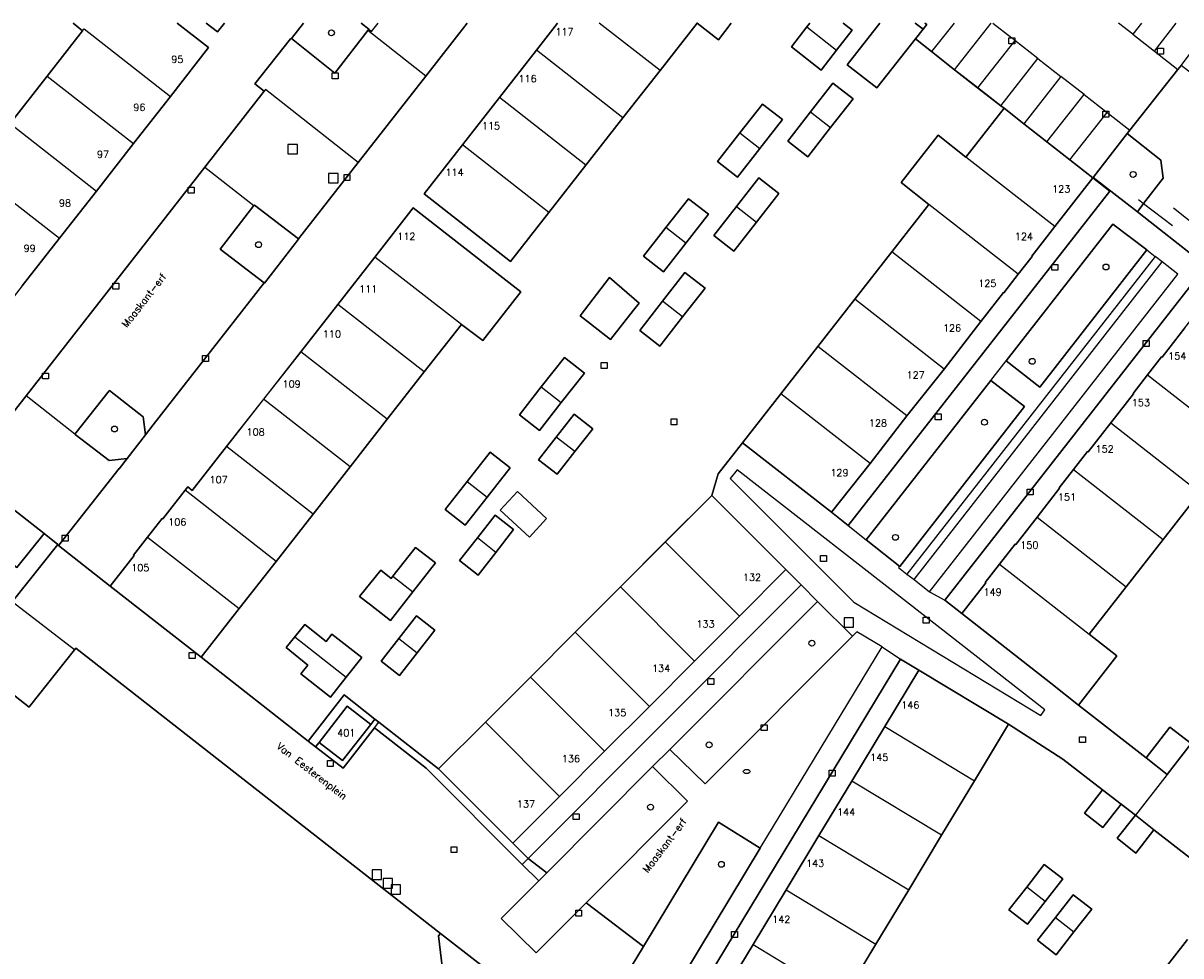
# Model space of a CAD drawing. Header units: metres. Extents: x 108000 to 109000, y 423600 to 424200.
# Tile 103 of 106: x 108792 to 108890, y 424121 to 424200. Entities that reach past the tile are written whole.
import ezdxf

# ---------------------------------------------------------------- set-up
doc = ezdxf.new("R2010")
doc.units = ezdxf.units.M
doc.header["$MEASUREMENT"] = 0
for name, color, linetype in [('brandkraan _ -put', 10, 'Continuous'), ('Erf', 10, 'Continuous'), ('groenvoorziening', 10, 'Continuous'), ('Hek', 10, 'Continuous'), ('Huisnummers', 10, 'Continuous'), ('inspectie- _rioolput', 10, 'Continuous'), ('kolk', 10, 'Continuous'), ('open verharding', 10, 'Continuous'), ('Openbare_ruimtenaam', 10, 'Continuous'), ('pand', 10, 'Continuous'), ('rijbaan lokale weg', 10, 'Continuous'), ('vegetatieobject', 10, 'Continuous'), ('Voetgangersgebied', 10, 'Continuous'), ('Voetpad', 10, 'Continuous'), ('Woonerf', 10, 'Continuous')]:
    doc.layers.add(name, color=color, linetype=linetype)
doc.styles.get("Standard").update_dxf_attribs({"font": 'txt.shx'})

# ---------------------------------------------------------------- blocks, each defined once
blk = doc.blocks.new('138_ACAD_1_FMEBLOCK25')
at = {"layer": 'pand', "color": 1}
blk.add_line((-5.752, 3.109), (-4.937, 2.46), dxfattribs=at)
blk.add_lwpolyline([(2.515, -3.109), (5.752, 1.029), (3.095, 3.109)], dxfattribs=at)
blk = doc.blocks.new('138_ACAD_1_FMEBLOCK27')
at = {"layer": 'pand', "color": 1}
for points in [[(-0.453, 2.745), (-3.216, -0.785), (-0.696, -2.745), (2.564, 1.405)], [(2.564, 1.405), (3.216, 2.233), (2.549, 2.745)]]:
    blk.add_lwpolyline(points, dxfattribs=at)
blk = doc.blocks.new('138_ACAD_1_FMEBLOCK28')
at = {"layer": 'pand', "color": 1}
blk.add_line((-1.676, 1.143), (-1.925, 0.824), dxfattribs=at)
blk.add_lwpolyline([(0.598, -1.143), (1.924, 0.553), (1.156, 1.143)], dxfattribs=at)
blk = doc.blocks.new('138_ACAD_1_FMEBLOCK45')
at = {"layer": 'Erf', "color": 52, "true_color": 0xd2d200}
for points in [[(-5.448, 31.66), (-8.958, 27.168), (-14.708, 19.825), (-19.776, 13.34), (-19.758, 13.327), (-22.651, 9.591), (-22.688, 9.618), (-32.106, -2.438), (-32.757, -3.278), (-34.321, -5.3), (-34.992, -6.168), (-35.011, -6.153), (-40.117, -12.671), (-40.14, -12.7), (-35.761, -16.131), (-33.73, -13.53), (-33.769, -13.5), (-32.579, -11.976), (-31.34, -10.39), (-31.299, -10.42), (-29.408, -7.993), (-29.179, -7.7), (-28.789, -8.01), (-25.872, -4.281), (-22.728, -0.262), (-19.576, 3.766), (-16.435, 7.783), (-13.287, 11.806), (-10.03, 15.97), (-2.679, 10.24), (-0.899, 8.861), (-4.113, 4.716), (-5.94, 6.071), (-9.087, 2.048), (-12.228, -1.967), (-15.379, -5.996), (-18.526, -10.017), (-21.668, -14.035), (-24.803, -18.043), (-28.039, -22.179), (-18.95, -29.3), (-15.89, -25.37), (-13.279, -27.418), (-12.95, -27.676), (-7.87, -31.66), (-3.901, -27.687), (-0.075, -23.855), (3.728, -20.047), (7.561, -16.21), (11.379, -12.387), (15.321, -8.44), (15.871, -6.61), (17.931, -3.97), (21.193, 0.201), (24.337, 4.222)], [(24.337, 4.222), (27.473, 8.232), (30.613, 12.246), (33.76, 16.271), (31.397, 18.119), (34.543, 22.143), (36.906, 20.295), (40.14, 24.429), (39.856, 24.651), (37.901, 26.181), (35.947, 27.71), (33.992, 29.24), (32.61, 30.32), (29.351, 26.17), (26.83, 28.13), (29.593, 31.66)], [(32.596, 31.66), (33.262, 31.148), (33.573, 31.542), (33.421, 31.66)]]:
    blk.add_lwpolyline(points, dxfattribs=at)
blk = doc.blocks.new('138_ACAD_1_FMEBLOCK46')
at = {"layer": 'Erf', "color": 52, "true_color": 0xd2d200}
for points in [[(-2.58, -0.01), (-1.269, 1.671), (-1.02, 1.99)], [(1.811, 1.99), (2.58, 1.4), (1.254, -0.296), (-0.07, -1.99), (-2.58, -0.01)]]:
    blk.add_lwpolyline(points, dxfattribs=at)
blk = doc.blocks.new('138_ACAD_1_FMEBLOCK47')
at = {"layer": 'Erf', "color": 52, "true_color": 0xd2d200}
for points in [[(0.7, -1.942), (-2.445, -5.959), (-5.699, -10.115), (-13.039, -4.375), (-9.793, -0.224), (-6.651, 3.794), (-3.513, 7.808), (-1.71, 10.115)], [(13.039, 10.115), (11.966, 8.69), (10.133, 10.105), (6.988, 6.088), (3.841, 2.069), (0.7, -1.942)]]:
    blk.add_lwpolyline(points, dxfattribs=at)
blk = doc.blocks.new('138_ACAD_1_FMEBLOCK48')
at = {"layer": 'Erf', "color": 52, "true_color": 0xd2d200}
blk.add_line((16.064, 18.492), (15.249, 19.141), dxfattribs=at)
for points in [[(-29.994, 19.141), (-34.812, 12.986), (-34.56, 12.777), (-30.838, 9.833), (-30.427, 9.551), (-28.387, 12.161), (-28.427, 12.191), (-27.22, 13.734), (-25.987, 15.311), (-25.947, 15.281), (-23.827, 18.001), (-23.437, 17.691), (-22.302, 19.141)], [(-10.497, 19.141), (-13.181, 15.702), (-16.321, 11.68), (-19.453, 7.667), (-22.695, 3.514), (-22.279, 3.189), (-20.912, 2.12), (-20.209, 1.571), (-18.867, 0.523), (-18.152, -0.036), (-17.042, -0.905), (-16.033, 0.39), (-14.025, -1.175), (-15.034, -2.47), (-13.637, -3.569), (-9.806, 1.371), (-8.487, 3.061), (-5.937, 1.081), (-7.253, -0.612), (-11.097, -5.549), (-10.293, -6.182), (-10.154, -6.289), (-5.937, -9.609), (-2.674, -5.442), (0.468, -1.428), (3.61, 2.585), (6.755, 6.602), (9.9, 10.619), (13.046, 14.636), (16.064, 18.492)], [(24.096, 19.141), (26.753, 17.061), (23.516, 12.923), (20.38, 8.914), (17.231, 4.889), (14.091, 0.875), (10.942, -3.149), (7.993, -6.919), (8.393, -7.219), (6.263, -9.939), (6.303, -9.969), (5.093, -11.516), (3.863, -13.089), (3.823, -13.059), (1.781, -15.674), (6.191, -19.141), (6.122, -19.051), (11.254, -12.491), (26.437, 6.918), (31.483, 13.371), (30.693, 13.981), (33.708, 17.824), (33.786, 17.838), (34.812, 19.141)]]:
    blk.add_lwpolyline(points, dxfattribs=at)
blk = doc.blocks.new('138_ACAD_1_FMEBLOCK102')
at = {"layer": 'groenvoorziening', "color": 3}
for points in [[(-2.26, 2.13), (-3.287, 0.827), (0.402, -2.129), (3.213, 1.513)], [(3.213, 1.513), (3.287, 1.607), (2.628, 2.13)]]:
    blk.add_lwpolyline(points, dxfattribs=at)

msp = doc.modelspace()

# ---------------------------------------------------------------- linework, layer by layer
at = {"layer": 'brandkraan _ -put', "color": 5}
msp.add_ellipse((108853.542, 424136.464), major_axis=(0.3, 0), ratio=0.583333, dxfattribs=at)
at = {"layer": 'Erf', "color": 52, "true_color": 0xd2d200}
for points in [[(108809.201, 424200), (108808.62, 424199.26), (108807.658, 424200)], [(108857.03, 424189.99), (108858.966, 424192.466), (108860.87, 424194.9), (108862.58, 424193.57), (108860.673, 424191.132), (108858.74, 424188.66), (108857.03, 424189.99)], [(108851.07, 424188.25), (108852.966, 424190.679), (108854.88, 424193.13), (108856.58, 424191.81), (108854.66, 424189.357), (108852.76, 424186.93), (108851.07, 424188.25)], [(108852.682, 424184.43), (108854.59, 424186.87), (108856.29, 424185.53), (108854.387, 424183.096), (108852.46, 424180.63), (108850.75, 424181.96), (108852.682, 424184.43)], [(108884.37, 424185.75), (108882.95, 424186.86), (108879.722, 424182.737), (108877.76, 424180.23), (108877.8, 424180.2), (108876.609, 424178.679), (108875.38, 424177.11), (108875.34, 424177.14), (108873.422, 424174.68), (108870.322, 424170.637), (108867.149, 424166.66), (108864.04, 424162.608), (108860.74, 424158.47), (108862.16, 424157.36), (108884.37, 424185.75)], [(108846.69, 424182.644), (108848.6, 424185.09), (108850.3, 424183.77), (108848.386, 424181.319), (108846.49, 424178.89), (108844.79, 424180.21), (108846.69, 424182.644)], [(108848.3, 424178.83), (108850.01, 424177.49), (108848.108, 424175.063), (108846.17, 424172.59), (108844.47, 424173.92), (108846.402, 424176.397), (108848.3, 424178.83)], [(108884.46, 424166.064), (108886.4, 424168.54), (108886.36, 424168.57), (108887.584, 424170.133), (108888.78, 424171.66), (108888.82, 424171.63), (108890.765, 424174.12), (108894.008, 424178.271), (108892.561, 424179.394), (108873.62, 424155.16), (108870.36, 424151), (108871.802, 424149.872), (108873.84, 424152.47), (108873.8, 424152.51), (108875.017, 424154.067), (108876.34, 424155.76), (108876.39, 424155.73), (108878.203, 424158.053), (108880.12, 424160.51), (108880.08, 424160.54), (108881.301, 424162.105), (108882.49, 424163.63), (108882.53, 424163.6), (108884.46, 424166.064)], [(108840.29, 424174.46), (108839.398, 424175.156), (108841.893, 424178.41), (108844.431, 424176.226), (108843.93, 424175.62), (108841.99, 424173.13), (108840.29, 424174.46)], [(108836.108, 424169.113), (108838.08, 424171.62), (108839.77, 424170.29), (108837.807, 424167.787), (108835.95, 424165.42), (108834.25, 424166.75), (108836.108, 424169.113)], [(108838.89, 424166.79), (108840.47, 424165.55), (108838.956, 424163.626), (108837.44, 424161.7), (108835.87, 424162.93), (108837.38, 424164.86), (108838.89, 424166.79)], [(108829.811, 424161.084), (108831.77, 424163.58), (108833.46, 424162.25), (108831.506, 424159.761), (108829.63, 424157.37), (108827.94, 424158.7), (108829.811, 424161.084)], [(108832.614, 424158.642), (108834.074, 424160.227), (108836.557, 424157.941), (108835.097, 424156.355), (108832.614, 424158.642)], [(108892.023, 424160.151), (108888.903, 424156.162), (108885.762, 424152.146), (108882.617, 424148.125), (108884.98, 424146.277), (108881.722, 424142.111), (108887.455, 424137.624), (108889.49, 424140.23), (108891.287, 424138.832)], [(108832.19, 424158.23), (108833.76, 424157), (108832.257, 424155.072), (108830.75, 424153.14), (108829.17, 424154.38), (108830.678, 424156.302), (108832.19, 424158.23)], [(108823.367, 424152.861), (108823.506, 424153.037), (108825.43, 424155.49), (108827.12, 424154.17), (108825.198, 424151.715), (108823.3, 424149.29), (108821.609, 424150.619), (108820.683, 424151.328), (108822.479, 424153.572), (108823.367, 424152.861)], [(108858.17, 424152.32), (108856.879, 424153.609), (108852.934, 424149.657), (108849.117, 424145.834), (108845.285, 424141.995), (108841.483, 424138.187), (108837.657, 424134.354), (108833.694, 424130.384), (108834.99, 424129.09), (108858.17, 424152.32)], [(108827.08, 424148.46), (108825.579, 424146.54), (108824.07, 424144.61), (108822.5, 424145.84), (108824.009, 424147.77), (108825.51, 424149.69), (108827.08, 424148.46)], [(108820.859, 424146.14), (108819.536, 424144.475), (108818.2, 424142.79), (108815.69, 424144.759), (108816.274, 424145.504), (108814.455, 424147.005), (108815.175, 424147.896), (108816.018, 424148.941), (108817.838, 424147.501), (108818.329, 424148.129), (108820.859, 424146.14)], [(108859.684, 424131.022), (108862.483, 424135.652), (108865.282, 424140.283), (108868.172, 424145.063), (108866.6, 424146.01), (108849.62, 424117.92), (108849.668, 424117.891), (108851.191, 424116.971), (108854.091, 424121.769), (108856.895, 424126.407), (108859.684, 424131.022)], [(108894.42, 424126.62), (108888.12, 424131.51), (108886.58, 424129.54), (108885, 424130.8), (108886.56, 424132.75), (108885.34, 424133.68), (108883.8, 424131.7), (108882.23, 424132.93), (108883.76, 424134.9), (108880.39, 424137.52), (108875.79, 424140.47), (108872.898, 424135.685), (108870.1, 424131.054), (108867.302, 424126.423), (108864.513, 424121.808), (108861.71, 424117.17)], [(108875.82, 424124.73), (108877.325, 424126.656), (108878.82, 424128.57), (108880.39, 424127.34), (108878.899, 424125.431), (108877.39, 424123.5), (108875.82, 424124.73)], [(108878.25, 424122.14), (108879.76, 424124.07), (108881.27, 424126), (108882.85, 424124.77), (108881.34, 424122.84), (108879.83, 424120.91), (108878.25, 424122.14)], [(108887.657, 424117.95), (108890.981, 424122.212)]]:
    msp.add_lwpolyline(points, dxfattribs=at)
at = {"layer": 'groenvoorziening', "color": 3}
msp.add_line((108821.939, 424140.182), (108822.31, 424140.664), dxfattribs=at)
for points in [[(108885.869, 424190.62), (108882.98, 424186.895), (108886.722, 424183.993), (108887.253, 424184.691), (108888.898, 424186.851), (108888.72, 424188.375), (108885.869, 424190.62)], [(108815.484, 424181.68), (108811.756, 424184.55), (108811.71, 424184.508), (108808.852, 424180.811), (108812.572, 424177.958), (108812.608, 424177.931), (108815.501, 424181.667), (108815.484, 424181.68)], [(108887.52, 424180.752), (108884.636, 424182.942), (108875.573, 424171.317), (108878.442, 424169.096), (108887.52, 424180.752)], [(108874.273, 424169.655), (108863.698, 424156.138), (108866.555, 424153.877), (108877.137, 424167.454), (108874.273, 424169.655)], [(108802.287, 424166.572), (108801.926, 424166.851), (108799.437, 424168.815), (108799.417, 424168.79), (108796.505, 424165.1), (108796.522, 424165.087), (108799.426, 424162.86), (108800.939, 424163.04), (108802.503, 424165.062), (108802.287, 424166.572)], [(108789.315, 424160.117), (108787.061, 424157.309), (108791.567, 424153.796), (108793.897, 424156.669), (108789.393, 424160.188), (108789.315, 424160.117)], [(108862.531, 424147.951), (108859.565, 424150.9), (108847.026, 424138.343), (108850.022, 424135.428), (108862.531, 424147.951)], [(108822.31, 424140.664), (108821.981, 424140.922), (108821.62, 424140.46), (108819.24, 424137.41), (108817.24, 424138.94), (108816.941, 424138.554), (108819.293, 424136.742), (108821.939, 424140.182)], [(108821.939, 424140.182), (108826.325, 424136.742), (108834.484, 424128.583), (108834.99, 424129.09), (108833.694, 424130.384), (108827.39, 424136.68), (108822.31, 424140.664)], [(108845.561, 424136.878), (108836.586, 424127.872), (108835.904, 424127.188), (108832.712, 424123.985), (108835.681, 424121.069), (108839.922, 424125.324), (108848.523, 424133.954), (108845.561, 424136.878)], [(108854.705, 424129.964), (108851.144, 424132.152), (108844.775, 424121.619), (108841.73, 424116.584), (108845.324, 424114.434), (108847.62, 424118.236), (108848.121, 424119.065), (108854.705, 424129.964)]]:
    msp.add_lwpolyline(points, dxfattribs=at)
at = {"layer": 'Hek', "color": 30}
msp.add_line((108892.003, 424182.549), (108889.79, 424184.296), dxfattribs=at)
msp.add_lwpolyline([(108886.804, 424185.033), (108887.253, 424184.691), (108889.699, 424182.825)], dxfattribs=at)
at = {"layer": 'inspectie- _rioolput', "color": 30}
for p, q in [((108815.392, 424189.697), (108814.592, 424189.697)), ((108814.592, 424189.697), (108814.592, 424188.897)), ((108815.392, 424188.897), (108815.392, 424189.697)), ((108814.592, 424188.897), (108815.392, 424188.897)), ((108818.85, 424187.237), (108818.05, 424187.237)), ((108818.05, 424187.237), (108818.05, 424186.437)), ((108818.85, 424186.437), (108818.85, 424187.237)), ((108818.05, 424186.437), (108818.85, 424186.437)), ((108862.622, 424149.518), (108861.822, 424149.518)), ((108861.822, 424149.518), (108861.822, 424148.718)), ((108862.622, 424148.718), (108862.622, 424149.518)), ((108861.822, 424148.718), (108862.622, 424148.718)), ((108822.548, 424128.105), (108821.748, 424128.105)), ((108821.748, 424128.105), (108821.748, 424127.305)), ((108822.548, 424127.305), (108822.548, 424128.105)), ((108821.748, 424127.305), (108822.548, 424127.305)), ((108823.48, 424127.373), (108822.68, 424127.373)), ((108822.68, 424127.373), (108822.68, 424126.573)), ((108824.164, 424126.842), (108823.364, 424126.842)), ((108823.364, 424126.842), (108823.364, 424126.042)), ((108823.48, 424126.573), (108823.48, 424127.373)), ((108824.164, 424126.042), (108824.164, 424126.842)), ((108822.68, 424126.573), (108823.48, 424126.573)), ((108823.364, 424126.042), (108824.164, 424126.042))]:
    msp.add_line(p, q, dxfattribs=at)
at = {"layer": 'kolk', "color": 30, "true_color": 0xf07a00}
for p, q in [((108875.804, 424198.25), (108875.804, 424198.75)), ((108875.804, 424198.75), (108876.304, 424198.75)), ((108876.304, 424198.75), (108876.304, 424198.25)), ((108876.304, 424198.25), (108875.804, 424198.25)), ((108888.432, 424197.369), (108888.432, 424197.869)), ((108888.432, 424197.869), (108888.932, 424197.869)), ((108888.932, 424197.869), (108888.932, 424197.369)), ((108888.932, 424197.369), (108888.432, 424197.369)), ((108818.353, 424195.281), (108818.353, 424195.781)), ((108818.353, 424195.781), (108818.853, 424195.781)), ((108818.853, 424195.781), (108818.853, 424195.281)), ((108818.853, 424195.281), (108818.353, 424195.281)), ((108883.784, 424192.014), (108883.784, 424192.514)), ((108883.784, 424192.514), (108884.284, 424192.514)), ((108884.284, 424192.014), (108883.784, 424192.014)), ((108884.284, 424192.514), (108884.284, 424192.014)), ((108819.359, 424186.649), (108819.359, 424187.149)), ((108819.359, 424187.149), (108819.859, 424187.149)), ((108819.859, 424186.649), (108819.359, 424186.649)), ((108819.859, 424187.149), (108819.859, 424186.649)), ((108806.129, 424185.578), (108806.129, 424186.078)), ((108806.129, 424186.078), (108806.629, 424186.078)), ((108806.629, 424186.078), (108806.629, 424185.578)), ((108806.629, 424185.578), (108806.129, 424185.578)), ((108879.455, 424179.016), (108879.455, 424179.516)), ((108879.455, 424179.516), (108879.955, 424179.516)), ((108879.955, 424179.016), (108879.455, 424179.016)), ((108879.955, 424179.516), (108879.955, 424179.016)), ((108799.73, 424177.412), (108799.73, 424177.912)), ((108799.73, 424177.912), (108800.23, 424177.912)), ((108800.23, 424177.912), (108800.23, 424177.412)), ((108800.23, 424177.412), (108799.73, 424177.412)), ((108887.216, 424172.559), (108887.216, 424173.059)), ((108887.216, 424173.059), (108887.716, 424173.059)), ((108887.716, 424173.059), (108887.716, 424172.559)), ((108887.716, 424172.559), (108887.216, 424172.559)), ((108807.334, 424171.274), (108807.334, 424171.774)), ((108807.334, 424171.774), (108807.834, 424171.774)), ((108807.834, 424171.274), (108807.334, 424171.274)), ((108807.834, 424171.774), (108807.834, 424171.274)), ((108841.197, 424170.677), (108841.197, 424171.177)), ((108841.197, 424171.177), (108841.697, 424171.177)), ((108841.697, 424171.177), (108841.697, 424170.677)), ((108793.751, 424169.789), (108793.751, 424170.289)), ((108793.751, 424170.289), (108794.251, 424170.289)), ((108794.251, 424170.289), (108794.251, 424169.789)), ((108841.697, 424170.677), (108841.197, 424170.677)), ((108794.251, 424169.789), (108793.751, 424169.789)), ((108847.128, 424165.896), (108847.128, 424166.396)), ((108847.128, 424166.396), (108847.628, 424166.396)), ((108847.628, 424166.396), (108847.628, 424165.896)), ((108869.55, 424166.334), (108869.55, 424166.834)), ((108869.55, 424166.834), (108870.05, 424166.834)), ((108870.05, 424166.334), (108869.55, 424166.334)), ((108870.05, 424166.834), (108870.05, 424166.334)), ((108847.628, 424165.896), (108847.128, 424165.896)), ((108877.365, 424159.943), (108877.365, 424160.443)), ((108877.365, 424160.443), (108877.865, 424160.443)), ((108877.865, 424160.443), (108877.865, 424159.943)), ((108877.865, 424159.943), (108877.365, 424159.943)), ((108795.418, 424156.023), (108795.418, 424156.523)), ((108795.418, 424156.523), (108795.918, 424156.523)), ((108795.918, 424156.523), (108795.918, 424156.023)), ((108795.918, 424156.023), (108795.418, 424156.023)), ((108859.82, 424154.294), (108859.82, 424154.794)), ((108859.82, 424154.794), (108860.32, 424154.794)), ((108860.32, 424154.294), (108859.82, 424154.294)), ((108860.32, 424154.794), (108860.32, 424154.294)), ((108868.531, 424149.07), (108868.531, 424149.57)), ((108868.531, 424149.57), (108869.031, 424149.57)), ((108869.031, 424149.57), (108869.031, 424149.07)), ((108869.031, 424149.07), (108868.531, 424149.07)), ((108806.215, 424146.067), (108806.215, 424146.567)), ((108806.215, 424146.567), (108806.715, 424146.567)), ((108806.715, 424146.567), (108806.715, 424146.067)), ((108806.715, 424146.067), (108806.215, 424146.067)), ((108850.246, 424143.854), (108850.246, 424144.354)), ((108850.246, 424144.354), (108850.746, 424144.354)), ((108850.746, 424143.854), (108850.246, 424143.854)), ((108850.746, 424144.354), (108850.746, 424143.854)), ((108854.78, 424139.941), (108854.78, 424140.441)), ((108854.78, 424140.441), (108855.28, 424140.441)), ((108855.28, 424140.441), (108855.28, 424139.941)), ((108855.28, 424139.941), (108854.78, 424139.941)), ((108881.811, 424138.92), (108881.811, 424139.42)), ((108881.811, 424139.42), (108882.311, 424139.42)), ((108882.311, 424138.92), (108881.811, 424138.92)), ((108882.311, 424139.42), (108882.311, 424138.92)), ((108817.945, 424136.887), (108817.945, 424137.387)), ((108817.945, 424137.387), (108818.445, 424137.387)), ((108818.445, 424136.887), (108817.945, 424136.887)), ((108818.445, 424137.387), (108818.445, 424136.887)), ((108860.554, 424136.071), (108860.554, 424136.571)), ((108860.554, 424136.571), (108861.054, 424136.571)), ((108861.054, 424136.571), (108861.054, 424136.071)), ((108861.054, 424136.071), (108860.554, 424136.071)), ((108838.81, 424132.378), (108838.81, 424132.878)), ((108838.81, 424132.878), (108839.31, 424132.878)), ((108839.31, 424132.878), (108839.31, 424132.378)), ((108839.31, 424132.378), (108838.81, 424132.378)), ((108828.447, 424129.577), (108828.447, 424130.077)), ((108828.447, 424130.077), (108828.947, 424130.077)), ((108828.947, 424130.077), (108828.947, 424129.577)), ((108828.947, 424129.577), (108828.447, 424129.577)), ((108839.033, 424124.184), (108839.033, 424124.684)), ((108839.033, 424124.684), (108839.533, 424124.684)), ((108839.533, 424124.184), (108839.033, 424124.184)), ((108839.533, 424124.684), (108839.533, 424124.184)), ((108852.27, 424122.377), (108852.27, 424122.877)), ((108852.27, 424122.877), (108852.77, 424122.877)), ((108852.77, 424122.877), (108852.77, 424122.377)), ((108852.77, 424122.377), (108852.27, 424122.377))]:
    msp.add_line(p, q, dxfattribs=at)
at = {"layer": 'open verharding', "color": 255}
msp.add_lwpolyline([(108819.63, 424142.02), (108821.62, 424140.46), (108821.981, 424140.922), (108819.37, 424142.97), (108816.31, 424139.04), (108816.941, 424138.554), (108817.24, 424138.94), (108819.63, 424142.02)], dxfattribs=at)
at = {"layer": 'pand', "color": 1}
for p, q in [((108837.489, 424200), (108835.686, 424197.693)), ((108846.187, 424195.973), (108841.03, 424200)), ((108846.187, 424195.973), (108849.332, 424199.99)), ((108849.332, 424199.99), (108849.319, 424200)), ((108858.661, 424199.681), (108861.184, 424197.714)), ((108797.161, 424199.351), (108794.143, 424195.495)), ((108835.686, 424197.693), (108832.548, 424193.679)), ((108843.04, 424191.954), (108835.686, 424197.693)), ((108794.143, 424195.495), (108790.997, 424191.478)), ((108794.143, 424195.495), (108801.477, 424189.773)), ((108843.04, 424191.954), (108846.187, 424195.973)), ((108801.477, 424189.773), (108804.613, 424193.782)), ((108832.548, 424193.679), (108829.406, 424189.661)), ((108839.899, 424187.943), (108832.548, 424193.679)), ((108839.899, 424187.943), (108843.04, 424191.954)), ((108858.966, 424192.466), (108860.673, 424191.132)), ((108790.997, 424191.478), (108798.328, 424185.748)), ((108852.966, 424190.679), (108854.66, 424189.357)), ((108798.328, 424185.748), (108801.477, 424189.773)), ((108836.754, 424183.926), (108829.406, 424189.661)), ((108879.722, 424182.737), (108872.166, 424188.635)), ((108836.754, 424183.926), (108839.899, 424187.943)), ((108787.852, 424187.461), (108795.188, 424181.734)), ((108795.188, 424181.734), (108798.328, 424185.748)), ((108852.682, 424184.43), (108854.387, 424183.096)), ((108869.019, 424184.611), (108865.872, 424180.586)), ((108876.609, 424178.679), (108869.019, 424184.611)), ((108792.039, 424177.71), (108795.188, 424181.734)), ((108848.386, 424181.319), (108846.69, 424182.644)), ((108821.972, 424180.146), (108818.825, 424176.123)), ((108829.319, 424174.411), (108821.972, 424180.146)), ((108865.872, 424180.586), (108862.732, 424176.572)), ((108873.422, 424174.68), (108865.872, 424180.586)), ((108818.825, 424176.123), (108815.683, 424172.106)), ((108826.172, 424170.388), (108818.825, 424176.123)), ((108848.108, 424175.063), (108846.402, 424176.397)), ((108862.732, 424176.572), (108859.596, 424172.562)), ((108870.322, 424170.637), (108862.732, 424176.572)), ((108826.172, 424170.388), (108829.319, 424174.411)), ((108870.322, 424170.637), (108873.422, 424174.68)), ((108815.683, 424172.106), (108812.531, 424168.078)), ((108823.031, 424166.373), (108815.683, 424172.106)), ((108859.596, 424172.562), (108856.452, 424168.541)), ((108867.149, 424166.66), (108859.596, 424172.562)), ((108823.031, 424166.373), (108826.172, 424170.388)), ((108867.149, 424166.66), (108870.322, 424170.637)), ((108887.584, 424170.133), (108895.186, 424164.194)), ((108836.108, 424169.113), (108837.807, 424167.787)), ((108812.531, 424168.078), (108809.387, 424164.059)), ((108819.88, 424162.344), (108812.531, 424168.078)), ((108864.04, 424162.608), (108856.452, 424168.541)), ((108819.88, 424162.344), (108823.031, 424166.373)), ((108864.04, 424162.608), (108867.149, 424166.66)), ((108884.46, 424166.064), (108892.023, 424160.151)), ((108816.734, 424158.323), (108809.387, 424164.059)), ((108838.956, 424163.626), (108837.38, 424164.86)), ((108816.734, 424158.323), (108819.88, 424162.344)), ((108881.301, 424162.105), (108888.903, 424156.162)), ((108829.811, 424161.084), (108831.506, 424159.761)), ((108813.591, 424154.305), (108805.852, 424160.347)), ((108888.903, 424156.162), (108892.023, 424160.151)), ((108813.591, 424154.305), (108816.734, 424158.323)), ((108878.203, 424158.053), (108885.762, 424152.146)), ((108802.681, 424156.364), (108810.456, 424150.297)), ((108832.257, 424155.072), (108830.678, 424156.302)), ((108885.762, 424152.146), (108888.903, 424156.162)), ((108846.638, 424155.953), (108842.82, 424152.13)), ((108846.638, 424155.953), (108852.934, 424149.657)), ((108810.456, 424150.297), (108813.591, 424154.305)), ((108875.017, 424154.067), (108882.617, 424148.125)), ((108823.506, 424153.037), (108825.198, 424151.715)), ((108842.82, 424152.13), (108838.988, 424148.293)), ((108842.82, 424152.13), (108849.117, 424145.834)), ((108882.617, 424148.125), (108885.762, 424152.146)), ((108849.117, 424145.834), (108852.934, 424149.657)), ((108838.988, 424148.293), (108835.185, 424144.485)), ((108845.285, 424141.995), (108838.988, 424148.293)), ((108815.175, 424147.896), (108819.536, 424144.475)), ((108824.009, 424147.77), (108825.579, 424146.54)), ((108845.285, 424141.995), (108849.117, 424145.834)), ((108835.185, 424144.485), (108831.358, 424140.653)), ((108841.483, 424138.187), (108835.185, 424144.485)), ((108841.483, 424138.187), (108845.285, 424141.995)), ((108837.657, 424134.354), (108831.358, 424140.653)), ((108865.282, 424140.283), (108862.483, 424135.652)), ((108865.282, 424140.283), (108872.898, 424135.685)), ((108837.657, 424134.354), (108841.483, 424138.187)), ((108862.483, 424135.652), (108859.684, 424131.022)), ((108870.1, 424131.054), (108862.483, 424135.652)), ((108870.1, 424131.054), (108872.898, 424135.685)), ((108859.684, 424131.022), (108856.895, 424126.407)), ((108859.684, 424131.022), (108867.302, 424126.423)), ((108867.302, 424126.423), (108870.1, 424131.054)), ((108856.895, 424126.407), (108854.091, 424121.769)), ((108856.895, 424126.407), (108864.513, 424121.808)), ((108864.513, 424121.808), (108867.302, 424126.423)), ((108878.899, 424125.431), (108877.325, 424126.656)), ((108879.76, 424124.07), (108881.34, 424122.84)), ((108854.091, 424121.769), (108861.71, 424117.17)), ((108861.71, 424117.17), (108864.513, 424121.808)), ((108890.981, 424122.212), (108887.657, 424117.95))]:
    msp.add_line(p, q, dxfattribs=at)
for points in [[(108797.161, 424199.351), (108797.283, 424199.506), (108804.613, 424193.782)], [(108807.658, 424200), (108808.62, 424199.26), (108809.201, 424200)], [(108849.332, 424199.99), (108851.165, 424198.575), (108852.237, 424200)], [(108858.661, 424199.681), (108857.35, 424198), (108859.86, 424196.02), (108861.184, 424197.714)], [(108860.673, 424191.132), (108862.58, 424193.57), (108860.87, 424194.9), (108858.966, 424192.466)], [(108854.66, 424189.357), (108856.58, 424191.81), (108854.88, 424193.13), (108852.966, 424190.679)], [(108879.722, 424182.737), (108882.95, 424186.86), (108880.979, 424188.403), (108879.024, 424189.933), (108877.07, 424191.462), (108875.399, 424192.769), (108872.166, 424188.635)], [(108858.966, 424192.466), (108857.03, 424189.99), (108858.74, 424188.66), (108860.673, 424191.132)], [(108852.966, 424190.679), (108851.07, 424188.25), (108852.76, 424186.93), (108854.66, 424189.357)], [(108829.406, 424189.661), (108826.16, 424185.51), (108833.5, 424179.77), (108836.754, 424183.926)], [(108872.166, 424188.635), (108869.803, 424190.483), (108866.656, 424186.459), (108869.019, 424184.611)], [(108854.387, 424183.096), (108856.29, 424185.53), (108854.59, 424186.87), (108852.682, 424184.43)], [(108848.386, 424181.319), (108850.3, 424183.77), (108848.6, 424185.09), (108846.69, 424182.644)], [(108829.319, 424174.411), (108831.147, 424173.056), (108834.36, 424177.201), (108832.58, 424178.58), (108825.23, 424184.31), (108821.972, 424180.146)], [(108852.682, 424184.43), (108850.75, 424181.96), (108852.46, 424180.63), (108854.387, 424183.096)], [(108876.609, 424178.679), (108877.8, 424180.2), (108877.76, 424180.23), (108879.722, 424182.737)], [(108846.69, 424182.644), (108844.79, 424180.21), (108846.49, 424178.89), (108848.386, 424181.319)], [(108848.108, 424175.063), (108850.01, 424177.49), (108848.3, 424178.83), (108846.402, 424176.397)], [(108843.93, 424175.62), (108844.431, 424176.226), (108841.893, 424178.41), (108839.398, 424175.156), (108840.29, 424174.46), (108841.99, 424173.13), (108843.93, 424175.62)], [(108873.422, 424174.68), (108875.34, 424177.14), (108875.38, 424177.11), (108876.609, 424178.679)], [(108846.402, 424176.397), (108844.47, 424173.92), (108846.17, 424172.59), (108848.108, 424175.063)], [(108890.765, 424174.12), (108888.82, 424171.63), (108888.78, 424171.66), (108887.584, 424170.133)], [(108837.807, 424167.787), (108839.77, 424170.29), (108838.08, 424171.62), (108836.108, 424169.113)], [(108887.584, 424170.133), (108886.36, 424168.57), (108886.4, 424168.54), (108884.46, 424166.064)], [(108836.108, 424169.113), (108834.25, 424166.75), (108835.95, 424165.42), (108837.807, 424167.787)], [(108856.452, 424168.541), (108853.19, 424164.37), (108860.74, 424158.47), (108864.04, 424162.608)], [(108838.956, 424163.626), (108840.47, 424165.55), (108838.89, 424166.79), (108837.38, 424164.86)], [(108884.46, 424166.064), (108882.53, 424163.6), (108882.49, 424163.63), (108881.301, 424162.105)], [(108809.387, 424164.059), (108806.47, 424160.33), (108806.08, 424160.64), (108805.852, 424160.347)], [(108837.38, 424164.86), (108835.87, 424162.93), (108837.44, 424161.7), (108838.956, 424163.626)], [(108831.506, 424159.761), (108833.46, 424162.25), (108831.77, 424163.58), (108829.811, 424161.084)], [(108881.301, 424162.105), (108880.08, 424160.54), (108880.12, 424160.51), (108878.203, 424158.053)], [(108829.811, 424161.084), (108827.94, 424158.7), (108829.63, 424157.37), (108831.506, 424159.761)], [(108805.852, 424160.347), (108803.96, 424157.92), (108803.92, 424157.95), (108802.681, 424156.364)], [(108832.614, 424158.642), (108835.097, 424156.355), (108836.557, 424157.941), (108834.074, 424160.227), (108832.614, 424158.642)], [(108852.934, 424149.657), (108856.879, 424153.609), (108850.58, 424159.9), (108846.638, 424155.953)], [(108832.257, 424155.072), (108833.76, 424157), (108832.19, 424158.23), (108830.678, 424156.302)], [(108878.203, 424158.053), (108876.39, 424155.73), (108876.34, 424155.76), (108875.017, 424154.067)], [(108802.681, 424156.364), (108801.49, 424154.84), (108801.53, 424154.81), (108799.499, 424152.209), (108807.22, 424146.161), (108810.456, 424150.297)], [(108830.678, 424156.302), (108829.17, 424154.38), (108830.75, 424153.14), (108832.257, 424155.072)], [(108825.198, 424151.715), (108827.12, 424154.17), (108825.43, 424155.49), (108823.506, 424153.037)], [(108823.506, 424153.037), (108823.367, 424152.861), (108822.479, 424153.572), (108820.683, 424151.328), (108821.609, 424150.619), (108823.3, 424149.29), (108825.198, 424151.715)], [(108875.017, 424154.067), (108873.8, 424152.51), (108873.84, 424152.47), (108871.802, 424149.872), (108879.359, 424143.959), (108881.722, 424142.111), (108884.98, 424146.277), (108882.617, 424148.125)], [(108825.579, 424146.54), (108827.08, 424148.46), (108825.51, 424149.69), (108824.009, 424147.77)], [(108819.536, 424144.475), (108820.859, 424146.14), (108818.329, 424148.129), (108817.838, 424147.501), (108816.018, 424148.941), (108815.175, 424147.896)], [(108815.175, 424147.896), (108814.455, 424147.005), (108816.274, 424145.504), (108815.69, 424144.759), (108818.2, 424142.79), (108819.536, 424144.475)], [(108824.009, 424147.77), (108822.5, 424145.84), (108824.07, 424144.61), (108825.579, 424146.54)], [(108828.424, 424113.524), (108828.46, 424113.57), (108827.39, 424122.5), (108827.54, 424122.71), (108796.57, 424146.93), (108796.456, 424146.786), (108792.661, 424141.984), (108792.61, 424141.92), (108787.588, 424145.847), (108757.26, 424107.04), (108757.499, 424106.851), (108783.552, 424086.279), (108783.69, 424086.17), (108783.705, 424086.189), (108784.56, 424087.27), (108787.126, 424085.267), (108789.53, 424083.39), (108790.96, 424072.11), (108793.06, 424072.36), (108799.22, 424080.25), (108801.23, 424078.69), (108828.424, 424113.524)], [(108872.898, 424135.685), (108875.79, 424140.47), (108868.172, 424145.063), (108865.282, 424140.283)], [(108819.63, 424142.02), (108817.24, 424138.94), (108819.24, 424137.41), (108821.62, 424140.46), (108819.63, 424142.02)], [(108831.358, 424140.653), (108827.39, 424136.68), (108833.694, 424130.384), (108837.657, 424134.354)], [(108891.287, 424138.832), (108889.49, 424140.23), (108887.455, 424137.624), (108889.25, 424136.22), (108891.287, 424138.832)], [(108885.34, 424133.68), (108883.76, 424134.9), (108882.23, 424132.93), (108883.8, 424131.7), (108885.34, 424133.68)], [(108888.12, 424131.51), (108886.56, 424132.75), (108885, 424130.8), (108886.58, 424129.54), (108888.12, 424131.51)], [(108878.899, 424125.431), (108880.39, 424127.34), (108878.82, 424128.57), (108877.325, 424126.656)], [(108877.325, 424126.656), (108875.82, 424124.73), (108877.39, 424123.5), (108878.899, 424125.431)], [(108881.34, 424122.84), (108882.85, 424124.77), (108881.27, 424126), (108879.76, 424124.07)], [(108879.76, 424124.07), (108878.25, 424122.14), (108879.83, 424120.91), (108881.34, 424122.84)], [(108854.091, 424121.769), (108851.191, 424116.971), (108858.81, 424112.37), (108861.71, 424117.17)]]:
    msp.add_lwpolyline(points, dxfattribs=at)
at = {"layer": 'rijbaan lokale weg', "color": 255}
msp.add_lwpolyline([(108791.187, 424150.872), (108795.067, 424155.73), (108793.897, 424156.669), (108791.567, 424153.796), (108787.061, 424157.309), (108789.315, 424160.117), (108787.219, 424161.808), (108787.288, 424161.718), (108784.999, 424158.784)], dxfattribs=at)
at = {"layer": 'vegetatieobject', "color": 3}
for centre in [(108818.287, 424199.179), (108886.362, 424187.16), (108812.102, 424181.194), (108884.054, 424179.299), (108877.797, 424171.285), (108873.733, 424166.115), (108799.864, 424165.545), (108866.179, 424156.342), (108859.084, 424147.356), (108850.353, 424138.726), (108845.386, 424133.444), (108851.398, 424128.58)]:
    msp.add_circle(centre, 0.25, dxfattribs=at)
at = {"layer": 'Voetgangersgebied', "color": 255}
msp.add_lwpolyline([(108834.4, 424117.388), (108827.54, 424122.71), (108827.39, 424122.5), (108828.46, 424113.57), (108828.424, 424113.524), (108801.23, 424078.69), (108799.22, 424080.25), (108793.06, 424072.36), (108790.96, 424072.11), (108789.53, 424083.39)], dxfattribs=at)
at = {"layer": 'Voetpad', "color": 255}
for p, q in [((108796.456, 424146.786), (108791.187, 424150.872)), ((108834.484, 424128.583), (108835.904, 424127.188))]:
    msp.add_line(p, q, dxfattribs=at)
for points in [[(108900.823, 424200), (108898.07, 424196.49), (108897.055, 424197.287), (108894.831, 424194.394), (108893.31, 424194.204), (108890.435, 424196.411), (108890.17, 424196.062), (108886.092, 424190.906), (108885.869, 424190.62), (108888.72, 424188.375), (108888.898, 424186.851), (108887.253, 424184.691), (108886.722, 424183.993), (108887.807, 424183.136), (108889.797, 424181.562), (108891.502, 424180.216), (108893.79, 424183.035), (108895.303, 424183.235), (108898.162, 424180.989), (108898.481, 424181.341), (108899.142, 424182.223)], [(108834.484, 424128.583), (108826.325, 424136.742), (108821.939, 424140.182), (108819.293, 424136.742), (108816.941, 424138.554), (108816.31, 424139.04), (108807.22, 424146.161), (108799.499, 424152.209), (108795.12, 424155.64), (108795.143, 424155.669), (108795.096, 424155.707), (108795.067, 424155.73), (108791.187, 424150.872)], [(108787.588, 424145.847), (108792.61, 424141.92), (108792.661, 424141.984), (108796.456, 424146.786)], [(108796.456, 424146.786), (108796.57, 424146.93), (108827.54, 424122.71), (108834.4, 424117.388), (108839.133, 424113.683), (108839.113, 424113.658), (108845.4, 424108.74), (108874.841, 424085.694)], [(108835.904, 424127.188), (108836.586, 424127.872), (108834.99, 424129.09), (108834.484, 424128.583)], [(108847.62, 424118.236), (108845.324, 424114.434), (108841.73, 424116.584), (108844.775, 424121.619), (108839.922, 424125.324), (108835.681, 424121.069), (108832.712, 424123.985), (108835.904, 424127.188)]]:
    msp.add_lwpolyline(points, dxfattribs=at)
at = {"layer": 'Woonerf', "color": 52, "true_color": 0xd2d200}
for p, q in [((108820.798, 424200), (108821.456, 424199.477)), ((108821.456, 424199.477), (108821.383, 424199.383)), ((108826.302, 424195.508), (108829.811, 424200)), ((108871.155, 424200), (108869.251, 424197.58)), ((108871.206, 424196.05), (108874.314, 424200)), ((108886.343, 424199.053), (108885.131, 424200)), ((108887.079, 424200), (108886.343, 424199.053)), ((108888.174, 424197.622), (108890.025, 424200)), ((108826.302, 424195.508), (108821.383, 424199.383)), ((108876.323, 424198.54), (108873.16, 424194.521)), ((108878.279, 424197.011), (108876.323, 424198.54)), ((108886.343, 424199.053), (108888.174, 424197.622)), ((108869.251, 424197.58), (108871.206, 424196.05)), ((108888.174, 424197.622), (108890.17, 424196.062)), ((108875.115, 424192.991), (108878.279, 424197.011)), ((108878.279, 424197.011), (108880.234, 424195.483)), ((108820.551, 424188.165), (108826.302, 424195.508)), ((108871.206, 424196.05), (108873.16, 424194.521)), ((108880.234, 424195.483), (108877.07, 424191.462)), ((108882.19, 424193.955), (108880.234, 424195.483)), ((108886.092, 424190.906), (108890.17, 424196.062)), ((108873.16, 424194.521), (108875.115, 424192.991)), ((108812.58, 424194.23), (108807.534, 424187.777)), ((108879.024, 424189.933), (108882.19, 424193.955)), ((108882.19, 424193.955), (108884.146, 424192.427)), ((108880.979, 424188.403), (108884.146, 424192.427)), ((108884.146, 424192.427), (108886.092, 424190.906)), ((108877.07, 424191.462), (108879.024, 424189.933)), ((108879.024, 424189.933), (108880.979, 424188.403)), ((108807.534, 424187.777), (108792.351, 424168.368)), ((108807.534, 424187.777), (108811.71, 424184.508)), ((108887.52, 424180.752), (108888.232, 424180.198)), ((108888.232, 424180.198), (108867.143, 424153.231)), ((108888.839, 424179.726), (108888.232, 424180.198)), ((108867.758, 424152.754), (108888.839, 424179.726)), ((108874.273, 424169.655), (108875.573, 424171.317)), ((108863.698, 424156.138), (108874.273, 424169.655)), ((108796.505, 424165.1), (108792.351, 424168.368)), ((108862.16, 424157.36), (108863.698, 424156.138)), ((108866.555, 424153.877), (108863.698, 424156.138)), ((108867.143, 424153.231), (108867.758, 424152.754)), ((108858.17, 424152.32), (108859.565, 424150.9)), ((108867.758, 424152.754), (108869.077, 424151.733)), ((108869.077, 424151.733), (108870.36, 424151)), ((108847.026, 424138.343), (108859.565, 424150.9)), ((108859.565, 424150.9), (108862.531, 424147.951)), ((108854.705, 424129.964), (108865.041, 424147.05)), ((108865.041, 424147.05), (108866.6, 424146.01)), ((108847.026, 424138.343), (108845.561, 424136.878)), ((108889.25, 424136.22), (108886.56, 424132.75))]:
    msp.add_line(p, q, dxfattribs=at)
for points in [[(108821.456, 424199.477), (108821.7, 424199.281), (108822.264, 424200)], [(108868.68, 424200), (108868.832, 424199.882), (108868.522, 424199.488), (108867.87, 424198.66), (108869.251, 424197.58)], [(108874.453, 424200), (108876.054, 424198.75), (108876.323, 424198.54)], [(108890.17, 424196.062), (108890.435, 424196.411), (108893.17, 424200)], [(108821.383, 424199.383), (108818.572, 424195.741), (108814.883, 424198.697), (108814.805, 424198.683), (108811.79, 424194.84), (108812.58, 424194.23)], [(108820.551, 424188.165), (108812.684, 424194.362), (108812.58, 424194.23)], [(108875.115, 424192.991), (108875.399, 424192.769), (108877.07, 424191.462)], [(108870.36, 424151), (108873.62, 424155.16), (108892.561, 424179.394), (108891.502, 424180.216), (108889.797, 424181.562), (108887.807, 424183.136), (108886.722, 424183.993), (108882.98, 424186.895), (108885.869, 424190.62), (108886.092, 424190.906)], [(108811.71, 424184.508), (108811.756, 424184.55), (108815.484, 424181.68), (108820.551, 424188.165)], [(108880.979, 424188.403), (108882.95, 424186.86), (108884.37, 424185.75), (108862.16, 424157.36)], [(108796.505, 424165.1), (108799.417, 424168.79), (108799.437, 424168.815), (108801.926, 424166.851), (108802.287, 424166.572), (108802.503, 424165.062), (108803.153, 424165.902), (108812.572, 424177.958), (108808.852, 424180.811), (108811.71, 424184.508)], [(108875.573, 424171.317), (108884.636, 424182.942), (108887.52, 424180.752)], [(108887.52, 424180.752), (108878.442, 424169.096), (108875.573, 424171.317)], [(108869.077, 424151.733), (108890.158, 424178.699), (108888.839, 424179.726)], [(108874.273, 424169.655), (108877.137, 424167.454), (108866.555, 424153.877)], [(108792.351, 424168.368), (108787.219, 424161.808), (108789.315, 424160.117), (108789.393, 424160.188), (108793.897, 424156.669), (108795.067, 424155.73), (108795.096, 424155.707), (108795.143, 424155.669), (108800.248, 424162.187), (108800.267, 424162.172), (108800.939, 424163.04), (108799.426, 424162.86), (108796.522, 424165.087), (108796.505, 424165.1)], [(108862.16, 424157.36), (108860.74, 424158.47), (108853.19, 424164.37), (108851.13, 424161.73), (108850.58, 424159.9), (108856.879, 424153.609), (108858.17, 424152.32)], [(108868.781, 424149.57), (108852.746, 424162.087), (108852.135, 424161.338), (108862.631, 424150.844), (108878.534, 424141.216), (108878.873, 424141.691), (108868.781, 424149.57)], [(108866.555, 424153.877), (108866.438, 424153.776), (108867.143, 424153.231)], [(108858.17, 424152.32), (108834.99, 424129.09), (108836.586, 424127.872), (108845.561, 424136.878)], [(108889.25, 424136.22), (108887.455, 424137.624), (108881.722, 424142.111), (108879.359, 424143.959), (108871.802, 424149.872), (108870.36, 424151)], [(108865.041, 424147.05), (108862.908, 424148.336), (108862.531, 424147.951)], [(108917.02, 424135.43), (108914.409, 424137.448), (108911.268, 424139.877), (108908.752, 424141.822), (108906.332, 424143.692), (108903.19, 424146.12), (108900.579, 424148.139), (108899.31, 424149.12), (108897.552, 424146.866), (108895.646, 424144.423), (108893.722, 424141.954), (108891.287, 424138.832), (108889.25, 424136.22)], [(108862.531, 424147.951), (108850.022, 424135.428), (108847.026, 424138.343)], [(108854.705, 424129.964), (108848.121, 424119.065), (108849.62, 424117.92), (108866.6, 424146.01)], [(108866.6, 424146.01), (108868.172, 424145.063), (108875.79, 424140.47), (108880.39, 424137.52), (108883.76, 424134.9), (108885.34, 424133.68), (108886.56, 424132.75)], [(108845.561, 424136.878), (108848.523, 424133.954), (108839.922, 424125.324), (108844.775, 424121.619), (108851.144, 424132.152), (108854.705, 424129.964)], [(108886.56, 424132.75), (108888.12, 424131.51), (108894.42, 424126.62), (108901.04, 424121.45), (108904.443, 424118.792)]]:
    msp.add_lwpolyline(points, dxfattribs=at)

# ---------------------------------------------------------------- block references
at = {"layer": 'Erf', "color": 52, "true_color": 0xd2d200}
for name, p in [('138_ACAD_1_FMEBLOCK48', (108781.097, 424180.859)), ('138_ACAD_1_FMEBLOCK45', (108835.26, 424168.34)), ('138_ACAD_1_FMEBLOCK47', (108839.199, 424189.885)), ('138_ACAD_1_FMEBLOCK46', (108859.93, 424198.01))]:
    msp.add_blockref(name, p, dxfattribs=at)
at = {"layer": 'groenvoorziening', "color": 3}
msp.add_blockref('138_ACAD_1_FMEBLOCK102', (108818.17, 424197.871), dxfattribs=at)
at = {"layer": 'pand', "color": 1}
for name, p in [('138_ACAD_1_FMEBLOCK25', (108802.098, 424196.891)), ('138_ACAD_1_FMEBLOCK28', (108860.586, 424198.857)), ('138_ACAD_1_FMEBLOCK27', (108865.306, 424197.255))]:
    msp.add_blockref(name, p, dxfattribs=at)

# ---------------------------------------------------------------- texts
at = {"layer": 'Huisnummers', "color": 255}
for s, p in [('117', (108837.302, 424198.966)), ('95', (108804.686, 424196.633)), ('116', (108834.172, 424194.983)), ('96', (108801.472, 424192.543)), ('115', (108831.068, 424190.981)), ('97', (108798.379, 424188.566)), ('114', (108827.967, 424187.027)), ('123', (108879.479, 424185.63)), ('98', (108795.142, 424184.441)), ('112', (108823.878, 424181.612)), ('124', (108876.316, 424181.586)), ('99', (108792.143, 424180.591)), ('125', (108873.216, 424177.61)), ('111', (108820.639, 424177.119)), ('110', (108817.548, 424173.312)), ('126', (108870.219, 424173.808)), ('154', (108889.333, 424171.434)), ('127', (108867.127, 424169.834)), ('109', (108814.137, 424169.066)), ('153', (108886.245, 424167.485)), ('128', (108863.923, 424165.749)), ('108', (108811.072, 424164.983)), ('152', (108883.165, 424163.546)), ('129', (108860.652, 424161.541)), ('107', (108807.931, 424160.951)), ('151', (108879.98, 424159.473)), ('106', (108804.426, 424157.357)), ('150', (108876.783, 424155.383)), ('105', (108801.292, 424153.464)), ('132', (108853.229, 424152.658)), ('149', (108873.663, 424151.393)), ('133', (108849.279, 424148.698)), ('134', (108845.511, 424144.921)), ('146', (108866.678, 424141.806)), ('135', (108841.777, 424141.169)), ('401', (108818.774, 424139.448)), ('136', (108837.848, 424137.258)), ('145', (108864.024, 424137.37)), ('137', (108834.032, 424133.415)), ('144', (108861.217, 424132.731)), ('143', (108858.586, 424128.372)), ('142', (108855.715, 424123.615))]:
    msp.add_text(s, height=0.6, dxfattribs=at).set_placement(p)
at = {"layer": 'Openbare_ruimtenaam', "color": 255}
for s, rotation, p in [('Maaskant-erf', 52.1, (108800.904, 424174.1)), ('Van Eesterenplein', 322.1, (108813.574, 424138.493)), ('Maaskant-erf', 52.8, (108845.14, 424127.806))]:
    msp.add_text(s, height=0.6, rotation=rotation, dxfattribs=at).set_placement(p)

doc.saveas('drawing.dxf')
